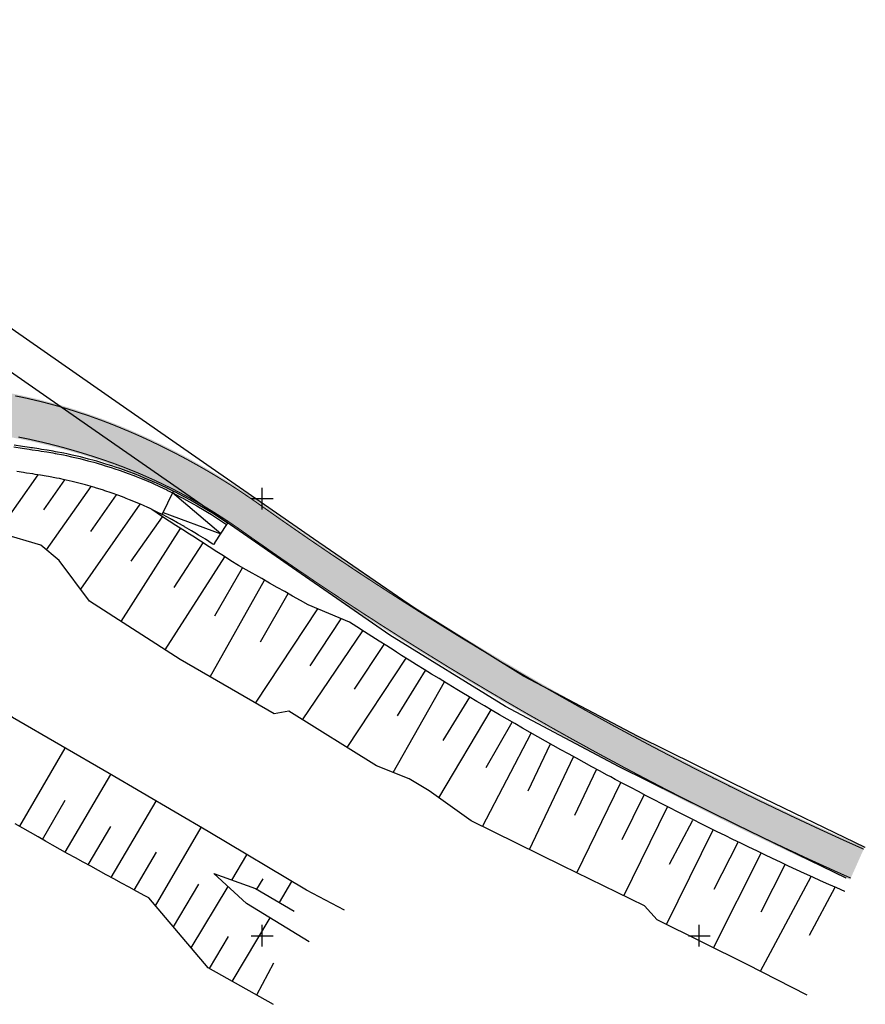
# Model space of a CAD drawing. Header units: metres. Extents: x 4434103 to 4434519, y 5475292 to 5475603.
# Tile 9 of 9: x 4434422 to 4434519, y 5475292 to 5475405. Entities that reach past the tile are written whole.
import ezdxf

# ---------------------------------------------------------------- set-up
doc = ezdxf.new("R2010")
doc.units = ezdxf.units.M
doc.layers.add('GTU_Planung_Dritter', color=191, linetype='Continuous')
doc.layers.add('GTU_Rückbau', color=40, linetype='Continuous')
doc.layers.add('SB-1200A-1-F-FAHRB', color=7, linetype='Continuous', lineweight=25, true_color=0xcccccc)

msp = doc.modelspace()

# ---------------------------------------------------------------- hatches: boundary and pattern name
at = {"layer": 'SB-1200A-1-F-FAHRB'}
h = msp.add_hatch(color=256, dxfattribs=at)
h.dxf.hatch_style = 1
h.paths.add_polyline_path([(4434518.88, 5475310.07), (4434518.88, 5475310.08), (4434517.97, 5475310.48), (4434517.06, 5475310.89), (4434516.16, 5475311.3), (4434515.25, 5475311.71), (4434514.35, 5475312.12), (4434513.44, 5475312.54), (4434512.54, 5475312.96), (4434511.64, 5475313.38), (4434510.74, 5475313.8), (4434509.84, 5475314.23), (4434508.94, 5475314.66), (4434508.04, 5475315.09), (4434507.15, 5475315.52), (4434506.25, 5475315.96), (4434505.36, 5475316.39), (4434504.47, 5475316.83), (4434503.57, 5475317.27), (4434502.68, 5475317.72), (4434501.79, 5475318.16), (4434500.91, 5475318.61), (4434500.02, 5475319.06), (4434499.13, 5475319.51), (4434498.25, 5475319.97), (4434497.36, 5475320.43), (4434496.48, 5475320.88), (4434495.6, 5475321.35), (4434494.72, 5475321.81), (4434493.84, 5475322.28), (4434492.96, 5475322.74), (4434492.47, 5475323), (4434492.08, 5475323.21), (4434491.21, 5475323.69), (4434490.33, 5475324.16), (4434489.46, 5475324.64), (4434488.59, 5475325.12), (4434487.72, 5475325.6), (4434486.85, 5475326.08), (4434485.98, 5475326.57), (4434485.11, 5475327.05), (4434484.25, 5475327.54), (4434483.38, 5475328.03), (4434482.52, 5475328.53), (4434481.65, 5475329.02), (4434480.79, 5475329.52), (4434479.93, 5475330.02), (4434479.07, 5475330.53), (4434478.22, 5475331.03), (4434477.36, 5475331.54), (4434476.51, 5475332.05), (4434475.65, 5475332.56), (4434474.91, 5475333.01), (4434474.8, 5475333.07), (4434473.95, 5475333.59), (4434473.1, 5475334.11), (4434472.25, 5475334.62), (4434471.4, 5475335.15), (4434470.56, 5475335.67), (4434469.71, 5475336.2), (4434468.87, 5475336.73), (4434468.31, 5475337.08), (4434468.03, 5475337.26), (4434467.19, 5475337.79), (4434466.35, 5475338.32), (4434465.51, 5475338.86), (4434464.67, 5475339.4), (4434463.84, 5475339.94), (4434463.01, 5475340.48), (4434462.17, 5475341.03), (4434461.34, 5475341.57), (4434460.51, 5475342.12), (4434459.68, 5475342.67), (4434458.86, 5475343.23), (4434458.03, 5475343.78), (4434457.21, 5475344.34), (4434456.38, 5475344.9), (4434455.56, 5475345.46), (4434454.74, 5475346.02), (4434453.92, 5475346.59), (4434453.11, 5475347.16), (4434452.29, 5475347.73), (4434451.48, 5475348.3), (4434450.66, 5475348.87), (4434449.85, 5475349.45), (4434449.85, 5475349.45), (4434449.85, 5475349.45), (4434449.85, 5475349.45), (4434449.01, 5475350.04), (4434448.16, 5475350.62), (4434447.3, 5475351.19), (4434446.44, 5475351.75), (4434445.98, 5475352.04), (4434445.57, 5475352.29), (4434444.69, 5475352.83), (4434443.81, 5475353.35), (4434442.91, 5475353.87), (4434442.01, 5475354.37), (4434441.97, 5475354.4), (4434441.11, 5475354.86), (4434440.2, 5475355.34), (4434439.28, 5475355.81), (4434438.36, 5475356.26), (4434437.82, 5475356.52), (4434437.43, 5475356.71), (4434436.49, 5475357.14), (4434435.55, 5475357.56), (4434435.34, 5475357.65), (4434435.34, 5475357.65), (4434435.34, 5475357.65), (4434435.34, 5475357.65), (4434435.34, 5475357.65), (4434434.6, 5475357.97), (4434433.65, 5475358.37), (4434433.54, 5475358.41), (4434432.96, 5475358.64), (4434432.96, 5475358.64), (4434432.69, 5475358.75), (4434431.72, 5475359.12), (4434431.72, 5475359.12), (4434431.72, 5475359.12), (4434431.72, 5475359.12), (4434431.72, 5475359.12), (4434431.72, 5475359.12), (4434430.75, 5475359.47), (4434430.54, 5475359.54), (4434430.54, 5475359.54), (4434429.77, 5475359.81), (4434429.15, 5475360.01), (4434428.79, 5475360.13), (4434428.09, 5475360.35), (4434428.09, 5475360.35), (4434427.81, 5475360.44), (4434426.81, 5475360.73), (4434425.82, 5475361), (4434425.6, 5475361.06), (4434425.6, 5475361.06), (4434424.81, 5475361.26), (4434424.65, 5475361.31), (4434423.81, 5475361.51), (4434423.09, 5475361.67), (4434423.09, 5475361.67), (4434422.8, 5475361.74), (4434421.79, 5475361.95), (4434420.77, 5475362.15), (4434420.55, 5475362.19), (4434420.55, 5475362.19), (4434420.07, 5475362.27), (4434419.75, 5475362.33), (4434419, 5475362.45), (4434418.74, 5475362.49), (4434418.03, 5475362.6), (4434418.03, 5475362.6), (4434417.75, 5475362.65), (4434416.76, 5475362.8), (4434415.77, 5475362.95), (4434415.56, 5475362.98), (4434415.56, 5475362.98), (4434415.56, 5475362.98), (4434415.56, 5475362.98), (4434415.56, 5475362.98), (4434415.56, 5475362.98), (4434415.56, 5475362.98), (4434415.56, 5475362.98), (4434414.78, 5475363.1), (4434413.79, 5475363.25), (4434412.81, 5475363.4), (4434411.82, 5475363.55), (4434410.83, 5475363.7), (4434409.84, 5475363.85), (4434408.85, 5475364), (4434407.86, 5475364.15), (4434406.87, 5475364.3), (4434405.89, 5475364.45), (4434404.9, 5475364.6), (4434403.91, 5475364.75), (4434402.92, 5475364.9), (4434401.93, 5475365.05), (4434400.94, 5475365.2), (4434399.95, 5475365.35), (4434398.96, 5475365.5), (4434397.98, 5475365.65), (4434396.99, 5475365.8), (4434396, 5475365.95), (4434395.01, 5475366.11), (4434394.02, 5475366.26), (4434393.03, 5475366.41), (4434392.04, 5475366.56), (4434391.06, 5475366.71), (4434390.07, 5475366.86), (4434389.08, 5475367.01), (4434388.09, 5475367.16), (4434387.1, 5475367.31), (4434386.11, 5475367.46), (4434385.12, 5475367.61), (4434384.14, 5475367.76), (4434383.15, 5475367.91), (4434382.16, 5475368.06), (4434381.17, 5475368.21), (4434380.18, 5475368.36), (4434379.19, 5475368.51), (4434378.2, 5475368.66), (4434377.21, 5475368.81), (4434376.23, 5475368.96), (4434375.24, 5475369.11), (4434374.25, 5475369.26), (4434373.26, 5475369.41), (4434372.27, 5475369.56), (4434371.28, 5475369.71), (4434370.29, 5475369.86), (4434369.31, 5475370.01), (4434368.32, 5475370.16), (4434367.33, 5475370.31), (4434366.34, 5475370.46), (4434365.35, 5475370.61), (4434364.36, 5475370.76), (4434363.37, 5475370.91), (4434362.38, 5475371.06), (4434361.4, 5475371.21), (4434360.41, 5475371.36), (4434359.42, 5475371.51), (4434358.43, 5475371.66), (4434357.44, 5475371.81), (4434356.45, 5475371.97), (4434355.46, 5475372.12), (4434354.48, 5475372.27), (4434353.49, 5475372.42), (4434352.5, 5475372.57), (4434351.51, 5475372.72), (4434350.52, 5475372.87), (4434349.53, 5475373.02), (4434348.54, 5475373.17), (4434347.84, 5475373.27), (4434347.84, 5475373.27), (4434347.84, 5475373.27), (4434347.83, 5475373.28), (4434347.83, 5475373.28), (4434347.83, 5475373.28), (4434347.56, 5475373.32), (4434347.37, 5475373.35), (4434346.61, 5475373.47), (4434345.67, 5475373.64), (4434345.47, 5475373.67), (4434344.74, 5475373.82), (4434343.81, 5475374.03), (4434343.7, 5475374.05), (4434343.15, 5475374.18), (4434342.89, 5475374.25), (4434342.89, 5475374.25), (4434342.89, 5475374.25), (4434341.97, 5475374.49), (4434341.06, 5475374.75), (4434340.86, 5475374.8), (4434340.15, 5475375.02), (4434339.66, 5475375.17), (4434339.47, 5475375.23), (4434339.24, 5475375.31), (4434338.59, 5475375.53), (4434338.34, 5475375.61), (4434337.45, 5475375.93), (4434336.56, 5475376.27), (4434336.36, 5475376.35), (4434336.11, 5475376.45), (4434335.72, 5475376.6), (4434335.67, 5475376.62), (4434334.8, 5475376.99), (4434334.17, 5475377.27), (4434333.92, 5475377.38), (4434333.06, 5475377.78), (4434332.84, 5475377.88), (4434332.2, 5475378.19), (4434332.01, 5475378.28), (4434331.89, 5475378.34), (4434331.35, 5475378.62), (4434330.51, 5475379.07), (4434329.91, 5475379.39), (4434329.91, 5475379.39), (4434329.9, 5475379.39), (4434329.9, 5475379.4), (4434329.9, 5475379.4), (4434329.9, 5475379.4), (4434329.67, 5475379.53), (4434328.84, 5475380), (4434328.21, 5475380.38), (4434328.02, 5475380.5), (4434327.22, 5475381.02), (4434326.62, 5475381.41), (4434326.42, 5475381.55), (4434326.28, 5475381.65), (4434325.61, 5475382.12), (4434324.79, 5475382.69), (4434324.64, 5475382.79), (4434323.97, 5475383.26), (4434323.56, 5475383.55), (4434323.15, 5475383.84), (4434322.33, 5475384.42), (4434321.52, 5475385), (4434321.04, 5475385.34), (4434320.71, 5475385.58), (4434320.5, 5475385.72), (4434319.89, 5475386.16), (4434319.08, 5475386.75), (4434318.27, 5475387.33), (4434317.47, 5475387.92), (4434317.47, 5475387.92), (4434317.46, 5475387.92), (4434316.66, 5475388.51), (4434315.85, 5475389.1), (4434315.04, 5475389.69), (4434314.24, 5475390.28), (4434313.43, 5475390.87), (4434312.62, 5475391.46), (4434311.81, 5475392.05), (4434311.01, 5475392.64), (4434310.2, 5475393.23), (4434309.39, 5475393.82), (4434307.03, 5475390.59), (4434307.84, 5475390), (4434308.65, 5475389.41), (4434309.45, 5475388.82), (4434310.26, 5475388.23), (4434311.07, 5475387.64), (4434311.88, 5475387.05), (4434312.68, 5475386.46), (4434313.49, 5475385.87), (4434314.3, 5475385.28), (4434315.11, 5475384.69), (4434315.11, 5475384.69), (4434315.11, 5475384.69), (4434315.91, 5475384.1), (4434316.72, 5475383.51), (4434317.52, 5475382.92), (4434318.13, 5475382.47), (4434318.33, 5475382.32), (4434318.66, 5475382.08), (4434319.13, 5475381.73), (4434319.93, 5475381.13), (4434320.74, 5475380.53), (4434321.14, 5475380.23), (4434321.54, 5475379.93), (4434322.19, 5475379.44), (4434322.34, 5475379.33), (4434323.13, 5475378.73), (4434323.78, 5475378.24), (4434323.94, 5475378.12), (4434324.15, 5475377.97), (4434324.78, 5475377.5), (4434325.63, 5475376.9), (4434325.83, 5475376.76), (4434326.49, 5475376.31), (4434327.36, 5475375.74), (4434327.61, 5475375.59), (4434327.61, 5475375.58), (4434327.61, 5475375.58), (4434327.61, 5475375.58), (4434327.61, 5475375.58), (4434327.61, 5475375.58), (4434328.25, 5475375.19), (4434329.14, 5475374.65), (4434329.72, 5475374.31), (4434329.85, 5475374.24), (4434330.05, 5475374.13), (4434330.73, 5475373.75), (4434330.96, 5475373.62), (4434331.89, 5475373.14), (4434332.15, 5475373), (4434332.83, 5475372.67), (4434333.78, 5475372.23), (4434333.83, 5475372.21), (4434334.25, 5475372.01), (4434334.53, 5475371.89), (4434334.73, 5475371.8), (4434335.7, 5475371.4), (4434336.68, 5475371.02), (4434336.96, 5475370.91), (4434337.66, 5475370.66), (4434337.91, 5475370.57), (4434338.12, 5475370.5), (4434338.65, 5475370.32), (4434339.44, 5475370.06), (4434339.65, 5475370), (4434340.66, 5475369.7), (4434341.67, 5475369.42), (4434341.67, 5475369.42), (4434341.67, 5475369.42), (4434341.96, 5475369.35), (4434342.56, 5475369.2), (4434342.69, 5475369.17), (4434343.71, 5475368.94), (4434344.52, 5475368.77), (4434344.74, 5475368.73), (4434345.78, 5475368.54), (4434346.62, 5475368.4), (4434346.8, 5475368.37), (4434347.08, 5475368.33), (4434347.08, 5475368.33), (4434347.08, 5475368.33), (4434347.08, 5475368.33), (4434347.08, 5475368.33), (4434347.09, 5475368.33), (4434347.79, 5475368.22), (4434348.78, 5475368.07), (4434349.77, 5475367.92), (4434350.76, 5475367.77), (4434351.75, 5475367.62), (4434352.74, 5475367.47), (4434353.72, 5475367.32), (4434354.71, 5475367.17), (4434355.7, 5475367.02), (4434356.69, 5475366.87), (4434357.68, 5475366.72), (4434358.67, 5475366.57), (4434359.66, 5475366.42), (4434360.64, 5475366.27), (4434361.63, 5475366.12), (4434362.62, 5475365.97), (4434363.61, 5475365.82), (4434364.6, 5475365.67), (4434365.59, 5475365.52), (4434366.58, 5475365.37), (4434367.57, 5475365.22), (4434368.55, 5475365.07), (4434369.54, 5475364.92), (4434370.53, 5475364.77), (4434371.52, 5475364.62), (4434372.51, 5475364.47), (4434373.5, 5475364.32), (4434374.49, 5475364.17), (4434375.47, 5475364.02), (4434376.46, 5475363.87), (4434377.45, 5475363.72), (4434378.44, 5475363.57), (4434379.43, 5475363.42), (4434380.42, 5475363.27), (4434381.41, 5475363.12), (4434382.4, 5475362.97), (4434383.38, 5475362.81), (4434384.37, 5475362.66), (4434385.36, 5475362.51), (4434386.35, 5475362.36), (4434387.34, 5475362.21), (4434388.33, 5475362.06), (4434389.32, 5475361.91), (4434390.3, 5475361.76), (4434391.29, 5475361.61), (4434392.28, 5475361.46), (4434393.27, 5475361.31), (4434394.26, 5475361.16), (4434395.25, 5475361.01), (4434396.24, 5475360.86), (4434397.22, 5475360.71), (4434398.21, 5475360.56), (4434399.2, 5475360.41), (4434400.19, 5475360.26), (4434401.18, 5475360.11), (4434402.17, 5475359.96), (4434403.16, 5475359.81), (4434404.15, 5475359.66), (4434405.13, 5475359.51), (4434406.12, 5475359.36), (4434407.11, 5475359.21), (4434408.1, 5475359.06), (4434409.09, 5475358.91), (4434410.08, 5475358.76), (4434411.07, 5475358.61), (4434412.05, 5475358.46), (4434413.04, 5475358.31), (4434414.03, 5475358.16), (4434414.81, 5475358.04), (4434414.81, 5475358.04), (4434414.81, 5475358.04), (4434414.81, 5475358.04), (4434414.81, 5475358.04), (4434414.81, 5475358.04), (4434414.81, 5475358.04), (4434414.81, 5475358.04), (4434415.02, 5475358.01), (4434416.01, 5475357.86), (4434417, 5475357.71), (4434417.28, 5475357.67), (4434417.28, 5475357.67), (4434417.99, 5475357.56), (4434418.26, 5475357.52), (4434418.95, 5475357.42), (4434419.25, 5475357.37), (4434419.7, 5475357.3), (4434419.7, 5475357.3), (4434419.9, 5475357.26), (4434420.85, 5475357.1), (4434421.8, 5475356.92), (4434422.07, 5475356.87), (4434422.07, 5475356.87), (4434422.75, 5475356.73), (4434423.54, 5475356.56), (4434423.69, 5475356.53), (4434424.43, 5475356.36), (4434424.43, 5475356.36), (4434424.63, 5475356.31), (4434425.57, 5475356.08), (4434426.51, 5475355.85), (4434426.77, 5475355.78), (4434426.77, 5475355.78), (4434427.44, 5475355.59), (4434427.78, 5475355.5), (4434428.37, 5475355.33), (4434429.1, 5475355.12), (4434429.1, 5475355.12), (4434429.3, 5475355.06), (4434430.22, 5475354.77), (4434430.22, 5475354.77), (4434430.22, 5475354.77), (4434430.22, 5475354.77), (4434430.22, 5475354.77), (4434430.22, 5475354.77), (4434431.14, 5475354.47), (4434431.4, 5475354.39), (4434431.4, 5475354.39), (4434431.96, 5475354.2), (4434432.06, 5475354.16), (4434432.97, 5475353.84), (4434433.68, 5475353.57), (4434433.68, 5475353.57), (4434433.68, 5475353.57), (4434433.68, 5475353.57), (4434433.68, 5475353.57), (4434433.88, 5475353.5), (4434434.78, 5475353.15), (4434435.68, 5475352.78), (4434436.05, 5475352.62), (4434436.57, 5475352.4), (4434437.46, 5475352), (4434438.34, 5475351.59), (4434439.21, 5475351.17), (4434440.03, 5475350.76), (4434440.07, 5475350.73), (4434440.93, 5475350.28), (4434441.79, 5475349.82), (4434442.63, 5475349.34), (4434443.47, 5475348.84), (4434443.86, 5475348.61), (4434444.3, 5475348.34), (4434445.12, 5475347.82), (4434445.93, 5475347.29), (4434446.74, 5475346.75), (4434447.53, 5475346.19), (4434447.53, 5475346.19), (4434447.53, 5475346.19), (4434447.53, 5475346.19), (4434448.35, 5475345.61), (4434449.17, 5475345.03), (4434450, 5475344.45), (4434450.82, 5475343.88), (4434451.65, 5475343.3), (4434452.47, 5475342.73), (4434453.3, 5475342.16), (4434454.13, 5475341.59), (4434454.96, 5475341.03), (4434455.79, 5475340.47), (4434456.63, 5475339.91), (4434457.46, 5475339.35), (4434458.3, 5475338.79), (4434459.14, 5475338.23), (4434459.98, 5475337.68), (4434460.82, 5475337.13), (4434461.66, 5475336.58), (4434462.5, 5475336.04), (4434463.35, 5475335.49), (4434464.2, 5475334.95), (4434465.04, 5475334.41), (4434465.89, 5475333.87), (4434466.17, 5475333.7), (4434466.74, 5475333.34), (4434467.59, 5475332.8), (4434468.45, 5475332.27), (4434469.3, 5475331.74), (4434470.16, 5475331.22), (4434471.01, 5475330.69), (4434471.87, 5475330.17), (4434472.73, 5475329.65), (4434472.84, 5475329.58), (4434473.59, 5475329.13), (4434474.46, 5475328.61), (4434475.32, 5475328.1), (4434476.18, 5475327.59), (4434477.05, 5475327.08), (4434477.92, 5475326.57), (4434478.79, 5475326.06), (4434479.66, 5475325.56), (4434480.53, 5475325.06), (4434481.4, 5475324.56), (4434482.27, 5475324.06), (4434483.15, 5475323.57), (4434484.02, 5475323.08), (4434484.9, 5475322.59), (4434485.78, 5475322.1), (4434486.66, 5475321.61), (4434487.54, 5475321.13), (4434488.42, 5475320.65), (4434489.31, 5475320.17), (4434490.19, 5475319.69), (4434490.58, 5475319.48), (4434491.08, 5475319.22), (4434491.96, 5475318.74), (4434492.85, 5475318.27), (4434493.74, 5475317.8), (4434494.63, 5475317.34), (4434495.52, 5475316.87), (4434496.41, 5475316.41), (4434497.31, 5475315.95), (4434498.2, 5475315.5), (4434499.1, 5475315.04), (4434500, 5475314.59), (4434500.9, 5475314.14), (4434501.8, 5475313.69), (4434502.7, 5475313.24), (4434503.6, 5475312.8), (4434504.5, 5475312.36), (4434505.4, 5475311.92), (4434506.31, 5475311.48), (4434507.22, 5475311.05), (4434508.12, 5475310.62), (4434509.03, 5475310.19), (4434509.94, 5475309.76), (4434510.85, 5475309.33), (4434511.76, 5475308.91), (4434512.68, 5475308.49), (4434513.59, 5475308.07), (4434514.5, 5475307.66), (4434515.42, 5475307.24), (4434516.34, 5475306.83), (4434517.25, 5475306.42), (4434517.25, 5475306.42)])

# ---------------------------------------------------------------- linework, layer by layer
at = {"layer": 'GTU_Planung_Dritter'}
for p, q in [((4434419.82, 5475346.3), (4434424.39, 5475352.73)), ((4434425.03, 5475348.72), (4434427.44, 5475352.16)), ((4434425.33, 5475344.14), (4434430.42, 5475351.39)), ((4434438.55, 5475348.2), (4434439.85, 5475350.84)), ((4434430.4, 5475346.24), (4434433.34, 5475350.44)), ((4434445.27, 5475345.99), (4434439.76, 5475350.66)), ((4434429.24, 5475339.63), (4434436.06, 5475349.36)), ((4434435.03, 5475342.84), (4434438.58, 5475347.93)), ((4434438.66, 5475348.42), (4434445.27, 5475345.99)), ((4434433.87, 5475335.94), (4434440.67, 5475346.58)), ((4434444.57, 5475344.95), (4434445.97, 5475347.03)), ((4434439.95, 5475339.83), (4434443.24, 5475344.93)), ((4434438.92, 5475332.69), (4434445.71, 5475343.35)), ((4434444.6, 5475336.6), (4434447.73, 5475342.09)), ((4434444.06, 5475329.6), (4434450.26, 5475340.67)), ((4434449.8, 5475333.63), (4434452.96, 5475339.15)), ((4434449.25, 5475326.59), (4434456.36, 5475337.38)), ((4434455.47, 5475330.87), (4434459.04, 5475336.27)), ((4434454.62, 5475324.7), (4434461.51, 5475334.89)), ((4434460.56, 5475328.22), (4434463.96, 5475333.33)), ((4434459.72, 5475321.54), (4434466.47, 5475331.74)), ((4434465.48, 5475325.15), (4434468.7, 5475330.35)), ((4434464.97, 5475318.68), (4434470.86, 5475329.03)), ((4434470.72, 5475322.35), (4434473.76, 5475327.28)), ((4434470.2, 5475315.79), (4434476.19, 5475325.84)), ((4434475.62, 5475319.25), (4434478.59, 5475324.44)), ((4434475.21, 5475312.51), (4434480.77, 5475323.19)), ((4434480.44, 5475316.57), (4434482.97, 5475321.95)), ((4434422.26, 5475312.52), (4434427.45, 5475321.47)), ((4434480.59, 5475309.86), (4434485.6, 5475320.48)), ((4434427.47, 5475309.55), (4434432.68, 5475318.44)), ((4434485.77, 5475313.78), (4434488.26, 5475319.03)), ((4434485.98, 5475307.21), (4434491.03, 5475317.54)), ((4434491.19, 5475311.01), (4434493.71, 5475316.13)), ((4434424.86, 5475311.02), (4434427.45, 5475315.49)), ((4434432.74, 5475306.67), (4434437.86, 5475315.41)), ((4434491.36, 5475304.57), (4434496.35, 5475314.76)), ((4434496.61, 5475308.18), (4434499.25, 5475313.22)), ((4434430.1, 5475308.11), (4434432.69, 5475312.51)), ((4434437.79, 5475303.43), (4434443.03, 5475312.37)), ((4434496.26, 5475301.28), (4434501.6, 5475312.12)), ((4434501.7, 5475305.34), (4434504.45, 5475310.72)), ((4434435.37, 5475305.23), (4434437.91, 5475309.56)), ((4434446.52, 5475306.37), (4434448.25, 5475309.27)), ((4434501.64, 5475298.62), (4434507.07, 5475309.46)), ((4434507.07, 5475302.73), (4434509.81, 5475308.16)), ((4434439.84, 5475301.02), (4434442.76, 5475305.91)), ((4434449.38, 5475305.31), (4434450.1, 5475306.52)), ((4434451.97, 5475303.81), (4434453.4, 5475306.19)), ((4434507.01, 5475295.94), (4434512.78, 5475306.79)), ((4434441.89, 5475298.6), (4434446.09, 5475305.64)), ((4434512.61, 5475300.06), (4434515.55, 5475305.54)), ((4434446.58, 5475294.78), (4434450.91, 5475302.03)), ((4434443.97, 5475296.24), (4434446.16, 5475299.92)), ((4434449.38, 5475293.22), (4434451.32, 5475296.9))]:
    msp.add_line(p, q, dxfattribs=at)
at = {"layer": 'GTU_Planung_Dritter', "const_width": 0.12, "flags": 128}
for points in [[(4434518.8, 5475309.9), (4434518.8, 5475309.9), (4434517.89, 5475310.31), (4434516.99, 5475310.71), (4434516.08, 5475311.12), (4434515.17, 5475311.54), (4434514.27, 5475311.95), (4434513.36, 5475312.37), (4434512.46, 5475312.79), (4434511.56, 5475313.21), (4434510.66, 5475313.63), (4434509.76, 5475314.06), (4434508.86, 5475314.49), (4434507.96, 5475314.92), (4434507.06, 5475315.35), (4434506.17, 5475315.79), (4434505.27, 5475316.22), (4434504.38, 5475316.66), (4434503.49, 5475317.1), (4434502.6, 5475317.55), (4434501.71, 5475317.99), (4434500.82, 5475318.44), (4434499.93, 5475318.89), (4434499.05, 5475319.34), (4434498.16, 5475319.8), (4434497.28, 5475320.26), (4434496.39, 5475320.72), (4434495.51, 5475321.18), (4434494.63, 5475321.64), (4434493.75, 5475322.11), (4434492.87, 5475322.58), (4434492.38, 5475322.84), (4434491.99, 5475323.05), (4434491.12, 5475323.52), (4434490.24, 5475323.99), (4434489.37, 5475324.47), (4434488.5, 5475324.95), (4434487.63, 5475325.43), (4434486.76, 5475325.91), (4434485.89, 5475326.4), (4434485.02, 5475326.89), (4434484.15, 5475327.38), (4434483.29, 5475327.87), (4434482.42, 5475328.36), (4434481.56, 5475328.86), (4434480.7, 5475329.36), (4434479.84, 5475329.86), (4434478.98, 5475330.36), (4434478.12, 5475330.87), (4434477.26, 5475331.37), (4434476.41, 5475331.88), (4434475.55, 5475332.4), (4434474.81, 5475332.84), (4434474.7, 5475332.91), (4434473.85, 5475333.43), (4434473, 5475333.94), (4434472.15, 5475334.46), (4434471.3, 5475334.99), (4434470.46, 5475335.51), (4434469.61, 5475336.04), (4434468.77, 5475336.56), (4434468.2, 5475336.92), (4434467.93, 5475337.09), (4434467.09, 5475337.63), (4434466.25, 5475338.16), (4434465.41, 5475338.7), (4434464.57, 5475339.24), (4434463.74, 5475339.78), (4434462.9, 5475340.32), (4434462.07, 5475340.87), (4434461.24, 5475341.41), (4434460.41, 5475341.96), (4434459.58, 5475342.52), (4434458.75, 5475343.07), (4434457.92, 5475343.62), (4434457.1, 5475344.18), (4434456.28, 5475344.74), (4434455.45, 5475345.3), (4434454.63, 5475345.87), (4434453.82, 5475346.43), (4434453, 5475347), (4434452.18, 5475347.57), (4434451.37, 5475348.14), (4434450.55, 5475348.72), (4434449.74, 5475349.29), (4434449.74, 5475349.29), (4434449.74, 5475349.29), (4434449.74, 5475349.29), (4434448.9, 5475349.88), (4434448.05, 5475350.46), (4434447.2, 5475351.03), (4434446.34, 5475351.59), (4434445.88, 5475351.88), (4434445.47, 5475352.13), (4434444.59, 5475352.67), (4434443.71, 5475353.19), (4434442.82, 5475353.7), (4434441.92, 5475354.2), (4434441.87, 5475354.23), (4434441.02, 5475354.69), (4434440.11, 5475355.17), (4434439.19, 5475355.64), (4434438.27, 5475356.09), (4434437.73, 5475356.35), (4434437.34, 5475356.54), (4434436.41, 5475356.97), (4434435.47, 5475357.39), (4434435.27, 5475357.48), (4434435.27, 5475357.48), (4434435.27, 5475357.48), (4434434.53, 5475357.79), (4434433.57, 5475358.19), (4434433.47, 5475358.23), (4434432.89, 5475358.47), (4434432.62, 5475358.57), (4434431.66, 5475358.94), (4434431.66, 5475358.94), (4434430.69, 5475359.29), (4434430.48, 5475359.37), (4434429.71, 5475359.63), (4434429.09, 5475359.83), (4434428.74, 5475359.95), (4434428.03, 5475360.17), (4434427.75, 5475360.26), (4434426.76, 5475360.55), (4434425.77, 5475360.82), (4434425.55, 5475360.88), (4434424.77, 5475361.08), (4434424.61, 5475361.12), (4434423.76, 5475361.32), (4434423.04, 5475361.49), (4434422.76, 5475361.55), (4434421.75, 5475361.76)], [(4434517.33, 5475306.59), (4434517.33, 5475306.59), (4434516.41, 5475307), (4434515.5, 5475307.41), (4434514.58, 5475307.83), (4434513.67, 5475308.24), (4434512.75, 5475308.66), (4434511.84, 5475309.08), (4434510.93, 5475309.51), (4434510.02, 5475309.93), (4434509.11, 5475310.36), (4434508.2, 5475310.79), (4434507.3, 5475311.22), (4434506.39, 5475311.66), (4434505.49, 5475312.09), (4434504.58, 5475312.53), (4434503.68, 5475312.97), (4434502.78, 5475313.42), (4434501.88, 5475313.86), (4434500.98, 5475314.31), (4434500.08, 5475314.76), (4434499.19, 5475315.21), (4434498.29, 5475315.67), (4434497.4, 5475316.12), (4434496.5, 5475316.58), (4434495.61, 5475317.04), (4434494.72, 5475317.51), (4434493.83, 5475317.97), (4434492.94, 5475318.44), (4434492.05, 5475318.91), (4434491.16, 5475319.38), (4434490.67, 5475319.65), (4434490.28, 5475319.86), (4434489.4, 5475320.33), (4434488.51, 5475320.81), (4434487.63, 5475321.29), (4434486.75, 5475321.78), (4434485.87, 5475322.26), (4434484.99, 5475322.75), (4434484.12, 5475323.24), (4434483.24, 5475323.73), (4434482.37, 5475324.23), (4434481.49, 5475324.73), (4434480.62, 5475325.22), (4434479.75, 5475325.72), (4434478.88, 5475326.23), (4434478.01, 5475326.73), (4434477.15, 5475327.24), (4434476.28, 5475327.75), (4434475.42, 5475328.26), (4434474.55, 5475328.78), (4434473.69, 5475329.29), (4434472.94, 5475329.75), (4434472.83, 5475329.81), (4434471.97, 5475330.33), (4434471.11, 5475330.85), (4434470.26, 5475331.38), (4434469.4, 5475331.91), (4434468.55, 5475332.43), (4434467.69, 5475332.97), (4434466.84, 5475333.5), (4434466.27, 5475333.86), (4434465.99, 5475334.03), (4434465.15, 5475334.57), (4434464.3, 5475335.11), (4434463.45, 5475335.65), (4434462.61, 5475336.2), (4434461.76, 5475336.74), (4434460.92, 5475337.29), (4434460.08, 5475337.84), (4434459.24, 5475338.39), (4434458.41, 5475338.95), (4434457.57, 5475339.5), (4434456.73, 5475340.06), (4434455.9, 5475340.62), (4434455.07, 5475341.19), (4434454.24, 5475341.75), (4434453.41, 5475342.32), (4434452.58, 5475342.89), (4434451.75, 5475343.46), (4434450.93, 5475344.03), (4434450.11, 5475344.61), (4434449.28, 5475345.18), (4434448.46, 5475345.76), (4434447.64, 5475346.34), (4434447.64, 5475346.34), (4434447.64, 5475346.35), (4434446.84, 5475346.9), (4434446.04, 5475347.45), (4434445.22, 5475347.98), (4434444.4, 5475348.5), (4434443.96, 5475348.77), (4434443.57, 5475349.01), (4434442.73, 5475349.5), (4434441.88, 5475349.98), (4434441.02, 5475350.45), (4434440.16, 5475350.9), (4434440.11, 5475350.93), (4434439.29, 5475351.34), (4434438.42, 5475351.76), (4434437.53, 5475352.18), (4434436.65, 5475352.57), (4434436.13, 5475352.8), (4434435.75, 5475352.96), (4434434.85, 5475353.32), (4434433.95, 5475353.68), (4434433.75, 5475353.75), (4434433.75, 5475353.75), (4434433.75, 5475353.75), (4434433.75, 5475353.75), (4434433.75, 5475353.75), (4434433.04, 5475354.02), (4434432.12, 5475354.34), (4434432.02, 5475354.38), (4434431.46, 5475354.57), (4434431.46, 5475354.57), (4434431.2, 5475354.65), (4434430.28, 5475354.95), (4434430.28, 5475354.95), (4434430.28, 5475354.95), (4434430.28, 5475354.95), (4434430.28, 5475354.95), (4434430.28, 5475354.95), (4434429.35, 5475355.24), (4434429.15, 5475355.3), (4434429.15, 5475355.3), (4434428.42, 5475355.51), (4434427.83, 5475355.68), (4434427.49, 5475355.78), (4434426.82, 5475355.96), (4434426.82, 5475355.96), (4434426.55, 5475356.03), (4434425.62, 5475356.27), (4434424.68, 5475356.5), (4434424.47, 5475356.54), (4434424.47, 5475356.54), (4434423.73, 5475356.71), (4434423.58, 5475356.75), (4434422.79, 5475356.91), (4434422.11, 5475357.05)]]:
    msp.add_lwpolyline(points, dxfattribs=at)
at = {"layer": 'GTU_Planung_Dritter', "linetype": 'Continuous', "flags": 128}
for points in [[(4434459.4, 5475302.91), (4434455.06, 5475305.2), (4434443.83, 5475311.91), (4434432.48, 5475318.56), (4434421.43, 5475324.96), (4434419.44, 5475326.59), (4434418.2, 5475327.26), (4434410.26, 5475332.1), (4434399.27, 5475339.43), (4434389.43, 5475347.26), (4434379.39, 5475355.14), (4434373.3, 5475360.45)], [(4434451.29, 5475292.15), (4434443.82, 5475296.32), (4434437.05, 5475304.32), (4434436.56, 5475304.58), (4434436.56, 5475304.58), (4434436.56, 5475304.58), (4434435.68, 5475305.06), (4434434.8, 5475305.54), (4434434.8, 5475305.54), (4434434.8, 5475305.54), (4434433.92, 5475306.02), (4434433.04, 5475306.5), (4434433.04, 5475306.5), (4434433.04, 5475306.5), (4434432.16, 5475306.98), (4434431.29, 5475307.46), (4434431.29, 5475307.46), (4434431.29, 5475307.46), (4434430.41, 5475307.94), (4434429.53, 5475308.42), (4434429.53, 5475308.42), (4434429.53, 5475308.42), (4434428.65, 5475308.9), (4434427.78, 5475309.38), (4434427.78, 5475309.38), (4434427.77, 5475309.38), (4434426.9, 5475309.86), (4434426.03, 5475310.35), (4434426.02, 5475310.35), (4434426.02, 5475310.35), (4434426.02, 5475310.35), (4434425.22, 5475310.81), (4434424.36, 5475311.31), (4434424.36, 5475311.31), (4434424.36, 5475311.31), (4434423.49, 5475311.81), (4434422.63, 5475312.31), (4434422.63, 5475312.31), (4434422.63, 5475312.31), (4434421.76, 5475312.81)], [(4434455.38, 5475299.29), (4434448.22, 5475303.68), (4434444.48, 5475307.11), (4434449.24, 5475305.39), (4434453.67, 5475302.82)]]:
    msp.add_lwpolyline(points, dxfattribs=at)
at = {"layer": 'GTU_Planung_Dritter', "flags": 128}
for points in [[(4434421.59, 5475355.91), (4434422.53, 5475355.77), (4434423.33, 5475355.65), (4434423.48, 5475355.63), (4434423.67, 5475355.6), (4434424.42, 5475355.49), (4434424.71, 5475355.45), (4434425.37, 5475355.34), (4434426.04, 5475355.23), (4434426.32, 5475355.18), (4434427.26, 5475355), (4434427.6, 5475354.93), (4434428.2, 5475354.8), (4434428.39, 5475354.75), (4434429.14, 5475354.58), (4434430.07, 5475354.34), (4434430.73, 5475354.16), (4434431, 5475354.08), (4434431.83, 5475353.84), (4434431.93, 5475353.81), (4434432.85, 5475353.52), (4434433.03, 5475353.46), (4434433.76, 5475353.21), (4434434.67, 5475352.88), (4434435.31, 5475352.64), (4434435.57, 5475352.54), (4434435.57, 5475352.54), (4434435.57, 5475352.54), (4434435.95, 5475352.39), (4434436.47, 5475352.18), (4434436.47, 5475352.18), (4434436.47, 5475352.18), (4434437.36, 5475351.8), (4434437.36, 5475351.8), (4434437.36, 5475351.8), (4434437.54, 5475351.72), (4434437.54, 5475351.72), (4434437.54, 5475351.72), (4434437.54, 5475351.72), (4434437.54, 5475351.72), (4434438.24, 5475351.4), (4434438.24, 5475351.4), (4434438.24, 5475351.4), (4434439.11, 5475350.99), (4434439.11, 5475350.98), (4434439.11, 5475350.98), (4434439.93, 5475350.58), (4434439.98, 5475350.55), (4434439.98, 5475350.55), (4434439.98, 5475350.55), (4434440.84, 5475350.11), (4434440.84, 5475350.11), (4434440.84, 5475350.1), (4434440.96, 5475350.04), (4434440.99, 5475350.02), (4434441.69, 5475349.64), (4434441.69, 5475349.64), (4434441.69, 5475349.64), (4434442.53, 5475349.16), (4434442.53, 5475349.16), (4434442.53, 5475349.16), (4434443.36, 5475348.67), (4434443.36, 5475348.67), (4434443.36, 5475348.67), (4434443.76, 5475348.44), (4434444.19, 5475348.17), (4434444.19, 5475348.17), (4434444.19, 5475348.17), (4434445.01, 5475347.65), (4434445.01, 5475347.65), (4434445.01, 5475347.65), (4434445.82, 5475347.12), (4434445.82, 5475347.12), (4434445.82, 5475347.12), (4434445.97, 5475347.03), (4434445.97, 5475347.03), (4434445.97, 5475347.03), (4434445.97, 5475347.03), (4434445.97, 5475347.03), (4434446.08, 5475347.19), (4434446.08, 5475347.19), (4434446.08, 5475347.19), (4434446.08, 5475347.19), (4434446.08, 5475347.19), (4434445.93, 5475347.29), (4434445.93, 5475347.29), (4434445.93, 5475347.29), (4434445.12, 5475347.82), (4434445.12, 5475347.82), (4434445.12, 5475347.82), (4434444.3, 5475348.34), (4434444.3, 5475348.34), (4434444.3, 5475348.34), (4434443.86, 5475348.61), (4434443.47, 5475348.84), (4434443.47, 5475348.84), (4434443.47, 5475348.84), (4434442.63, 5475349.34), (4434442.63, 5475349.34), (4434442.63, 5475349.34), (4434441.79, 5475349.81), (4434441.79, 5475349.82), (4434441.79, 5475349.82), (4434441.09, 5475350.2), (4434441.06, 5475350.21), (4434440.93, 5475350.28), (4434440.93, 5475350.28), (4434440.93, 5475350.28), (4434440.07, 5475350.73), (4434440.07, 5475350.73), (4434440.07, 5475350.73), (4434440.03, 5475350.75), (4434439.21, 5475351.16), (4434439.2, 5475351.16), (4434439.2, 5475351.16), (4434438.33, 5475351.58), (4434438.33, 5475351.58), (4434438.33, 5475351.58), (4434437.63, 5475351.9), (4434437.63, 5475351.9), (4434437.63, 5475351.9), (4434437.62, 5475351.9), (4434437.62, 5475351.9), (4434437.44, 5475351.98), (4434437.44, 5475351.98), (4434437.44, 5475351.98), (4434436.55, 5475352.36), (4434436.55, 5475352.36), (4434436.55, 5475352.36), (4434436.03, 5475352.57), (4434435.65, 5475352.72), (4434435.65, 5475352.72), (4434435.65, 5475352.72), (4434435.39, 5475352.83), (4434434.75, 5475353.07), (4434433.84, 5475353.4), (4434433.11, 5475353.64), (4434432.92, 5475353.71), (4434432, 5475354), (4434431.9, 5475354.03), (4434431.07, 5475354.27), (4434430.79, 5475354.35), (4434430.14, 5475354.53), (4434429.2, 5475354.77), (4434428.45, 5475354.94), (4434428.26, 5475354.99), (4434427.66, 5475355.12), (4434427.32, 5475355.19), (4434426.37, 5475355.37), (4434426.09, 5475355.42), (4434425.42, 5475355.54), (4434424.76, 5475355.64), (4434424.47, 5475355.68), (4434423.72, 5475355.8), (4434423.52, 5475355.82), (4434423.37, 5475355.85), (4434422.58, 5475355.97), (4434421.63, 5475356.11)], [(4434512.35, 5475293.21), (4434505.49, 5475296.72), (4434495.17, 5475301.82), (4434493.73, 5475303.41), (4434484.35, 5475308.01), (4434473.92, 5475313.15), (4434469.09, 5475316.57), (4434466.82, 5475317.93), (4434463.08, 5475319.45), (4434453.05, 5475325.67), (4434451.36, 5475325.37), (4434440.62, 5475331.59), (4434430.23, 5475338.29), (4434426.78, 5475342.94), (4434424.68, 5475344.68), (4434420.28, 5475345.97), (4434410.2, 5475353.29), (4434407.86, 5475355.2)], [(4434444.57, 5475344.95), (4434444.43, 5475344.74), (4434444.43, 5475344.75), (4434444.43, 5475344.75), (4434444.43, 5475344.75), (4434444.43, 5475344.75), (4434444.29, 5475344.84), (4434444.29, 5475344.84), (4434444.29, 5475344.84), (4434443.51, 5475345.35), (4434443.51, 5475345.35), (4434443.51, 5475345.35), (4434442.73, 5475345.84), (4434442.73, 5475345.84), (4434442.73, 5475345.84), (4434442.31, 5475346.1), (4434441.93, 5475346.32), (4434441.93, 5475346.32), (4434441.93, 5475346.33), (4434441.13, 5475346.79), (4434441.13, 5475346.8), (4434441.13, 5475346.8), (4434440.33, 5475347.25), (4434440.32, 5475347.25), (4434440.32, 5475347.25), (4434439.66, 5475347.62), (4434439.63, 5475347.63), (4434439.51, 5475347.7), (4434439.51, 5475347.7), (4434439.51, 5475347.7), (4434438.69, 5475348.13), (4434438.69, 5475348.13), (4434438.68, 5475348.13), (4434438.64, 5475348.15), (4434437.85, 5475348.54), (4434437.85, 5475348.54), (4434437.85, 5475348.54), (4434437.02, 5475348.94), (4434437.01, 5475348.94), (4434437.01, 5475348.94), (4434436.34, 5475349.24), (4434436.34, 5475349.24), (4434436.34, 5475349.24), (4434436.34, 5475349.24), (4434436.34, 5475349.24), (4434436.17, 5475349.32), (4434436.17, 5475349.32), (4434436.17, 5475349.32), (4434435.32, 5475349.68), (4434435.31, 5475349.68), (4434435.31, 5475349.68), (4434434.82, 5475349.88), (4434434.46, 5475350.03), (4434434.45, 5475350.03), (4434434.45, 5475350.03), (4434434.2, 5475350.12), (4434433.59, 5475350.35), (4434432.72, 5475350.67), (4434432.02, 5475350.9), (4434431.84, 5475350.96), (4434430.95, 5475351.24), (4434430.86, 5475351.27), (4434430.07, 5475351.5), (4434429.8, 5475351.57), (4434429.17, 5475351.74), (4434428.28, 5475351.96), (4434427.56, 5475352.13), (4434427.38, 5475352.17), (4434426.81, 5475352.29), (4434426.48, 5475352.36), (4434425.57, 5475352.53), (4434425.3, 5475352.58), (4434424.66, 5475352.69), (4434424.03, 5475352.78), (4434423.75, 5475352.82), (4434423.03, 5475352.93), (4434422.84, 5475352.95), (4434422.7, 5475352.98), (4434421.94, 5475353.09)], [(4434450, 5475348.75), (4434450, 5475351.25)], [(4434448.75, 5475350), (4434451.25, 5475350)], [(4434516.64, 5475305.05), (4434516.64, 5475305.05), (4434515.72, 5475305.46), (4434514.8, 5475305.87), (4434513.88, 5475306.29), (4434512.97, 5475306.71), (4434512.05, 5475307.13), (4434511.13, 5475307.55), (4434510.22, 5475307.97), (4434509.3, 5475308.4), (4434508.39, 5475308.83), (4434507.48, 5475309.26), (4434506.57, 5475309.7), (4434505.66, 5475310.13), (4434504.75, 5475310.57), (4434503.84, 5475311.01), (4434502.94, 5475311.45), (4434502.03, 5475311.9), (4434501.13, 5475312.35), (4434500.23, 5475312.8), (4434499.32, 5475313.25), (4434498.42, 5475313.7), (4434497.52, 5475314.16), (4434496.62, 5475314.62), (4434495.73, 5475315.08), (4434494.83, 5475315.54), (4434493.94, 5475316.01), (4434493.04, 5475316.48), (4434492.15, 5475316.95), (4434491.26, 5475317.42), (4434490.37, 5475317.89), (4434489.87, 5475318.16), (4434489.48, 5475318.37), (4434488.59, 5475318.85), (4434487.7, 5475319.33), (4434486.82, 5475319.81), (4434485.94, 5475320.3), (4434485.05, 5475320.79), (4434484.17, 5475321.28), (4434483.29, 5475321.77), (4434482.41, 5475322.26), (4434481.53, 5475322.76), (4434480.66, 5475323.26), (4434479.78, 5475323.76), (4434478.91, 5475324.26), (4434478.03, 5475324.77), (4434477.16, 5475325.27), (4434476.29, 5475325.78), (4434475.42, 5475326.3), (4434474.55, 5475326.81), (4434473.69, 5475327.33), (4434472.82, 5475327.84), (4434472.07, 5475328.3), (4434471.96, 5475328.36), (4434471.09, 5475328.89), (4434470.23, 5475329.41), (4434469.37, 5475329.94), (4434468.51, 5475330.47), (4434467.66, 5475331), (4434466.8, 5475331.53), (4434465.94, 5475332.07), (4434465.37, 5475332.43), (4434465.09, 5475332.61), (4434464.24, 5475333.15), (4434463.39, 5475333.69), (4434462.54, 5475334.23), (4434461.69, 5475334.78), (4434460.84, 5475335.33), (4434460, 5475335.88), (4434455.25, 5475337.85), (4434454.37, 5475338.35), (4434453.48, 5475338.85), (4434452.6, 5475339.36), (4434451.72, 5475339.85), (4434450.83, 5475340.35), (4434449.95, 5475340.85), (4434448.17, 5475341.84), (4434447.28, 5475342.35), (4434446.43, 5475342.89), (4434445.57, 5475343.44), (4434444.8, 5475343.93), (4434442.06, 5475345.69), (4434441.69, 5475345.92), (4434440.91, 5475346.43), (4434440.14, 5475346.92), (4434439.36, 5475347.43), (4434438.58, 5475347.93), (4434437.39, 5475348.76)], [(4434450, 5475298.75), (4434450, 5475301.25)], [(4434500, 5475298.75), (4434500, 5475301.25)], [(4434448.75, 5475300), (4434451.25, 5475300)], [(4434498.75, 5475300), (4434501.25, 5475300)]]:
    msp.add_lwpolyline(points, dxfattribs=at)
at = {"layer": 'GTU_Rückbau', "ltscale": 0.2, "flags": 128}
for points in [[(4434518.99, 5475310.1), (4434518.99, 5475310.1), (4434518.99, 5475310.1), (4434506.2, 5475316.26), (4434493.02, 5475322.79), (4434479.9, 5475329.69), (4434467.41, 5475337.46), (4434455.86, 5475345.41), (4434443.68, 5475353.88), (4434432.4, 5475361.73), (4434421.41, 5475369.38), (4434410.48, 5475376.99), (4434410.85, 5475377.64), (4434407.16, 5475379.37), (4434407.78, 5475380.69), (4434403.37, 5475382.6), (4434404.16, 5475384.58), (4434399.72, 5475386.09), (4434400.19, 5475387.48), (4434396.9, 5475388.45), (4434383, 5475400.91), (4434378.7, 5475404.79)], [(4434516.81, 5475306.57), (4434516.81, 5475306.57), (4434516.81, 5475306.57), (4434504.35, 5475312.64), (4434490.85, 5475319.32), (4434477.83, 5475326.21), (4434464.59, 5475334.39), (4434453.47, 5475342.07), (4434441.25, 5475350.56), (4434430.02, 5475358.36), (4434419.4, 5475365.71), (4434406.11, 5475375.29)]]:
    msp.add_lwpolyline(points, dxfattribs=at)

doc.saveas('drawing.dxf')
